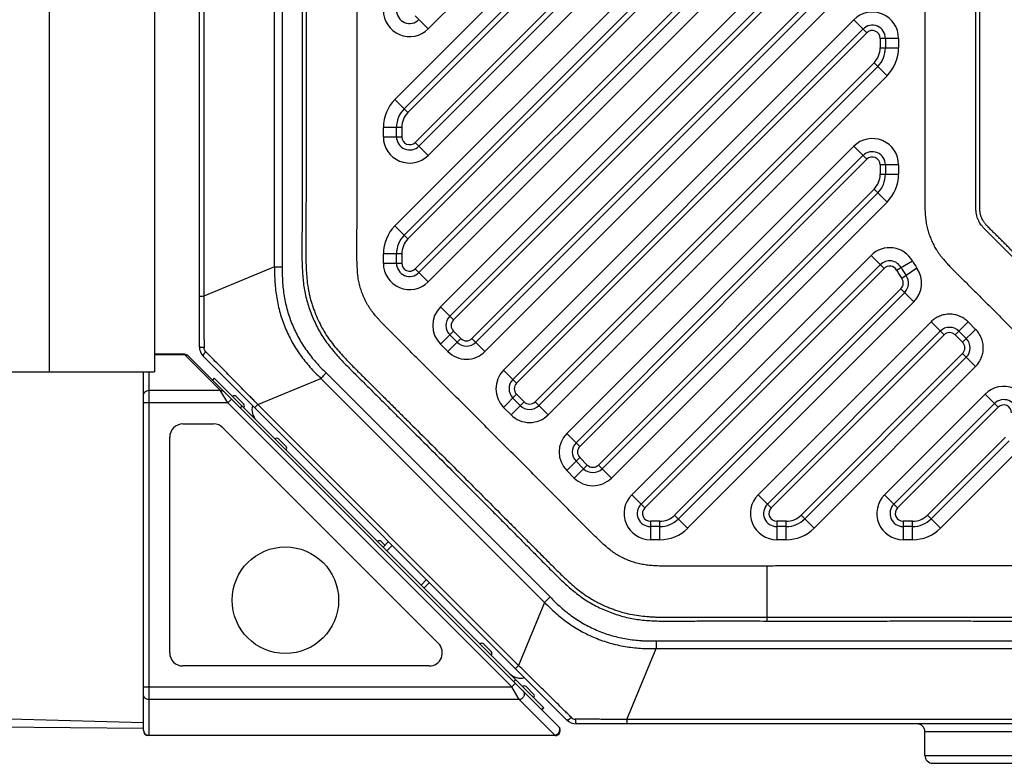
# Model space of a CAD drawing. Header units: millimetres. Extents: x 34 to 413, y 133 to 224.
# Tile 3 of 11: x 186 to 224, y 136 to 164. Entities that reach past the tile are written whole.
import ezdxf

# ---------------------------------------------------------------- set-up
doc = ezdxf.new("R2010")
doc.units = ezdxf.units.MM
doc.header["$LTSCALE"] = 23.1
doc.layers.add('20_ALL_FEATURES', color=7, linetype='CONTINUOUS')

msp = doc.modelspace()

# ---------------------------------------------------------------- linework, layer by layer
at = {"layer": '20_ALL_FEATURES', "color": 4}
for p, q in [((187.574, 150.759), (187.574, 190.759)), ((193.44, 186.372), (193.44, 153.633)), ((196.136, 154.75), (196.136, 186.372)), ((196.428, 186.372), (196.428, 154.75)), ((201.981, 163.793), (223.851, 185.665)), ((223.167, 183.566), (200.713, 161.11)), ((201.208, 160.615), (223.662, 183.071)), ((223.94, 181.935), (201.486, 159.479)), ((201.981, 158.984), (224.435, 181.44)), ((218.167, 173.757), (200.713, 156.302)), ((201.208, 155.807), (218.662, 173.262)), ((218.94, 172.126), (201.486, 154.67)), ((201.981, 154.175), (219.435, 171.631)), ((218.167, 168.948), (202.443, 153.223)), ((202.938, 152.728), (218.662, 168.453)), ((218.94, 167.317), (203.645, 152.021)), ((204.14, 151.526), (219.435, 166.822)), ((201.486, 164.287), (201.981, 163.793)), ((218.167, 164.14), (204.848, 150.819)), ((218.662, 163.645), (218.167, 164.14)), ((205.343, 150.324), (218.662, 163.645)), ((219.174, 163.433), (219.174, 163.074)), ((219.874, 163.433), (219.174, 163.433)), ((219.874, 163.433), (219.874, 163.074)), ((219.174, 163.074), (219.874, 163.074)), ((218.94, 162.509), (206.05, 149.617)), ((219.435, 162.014), (218.94, 162.509)), ((206.545, 149.122), (219.435, 162.014)), ((200.713, 161.11), (201.208, 160.615)), ((200.274, 159.691), (200.274, 160.05)), ((200.974, 160.05), (200.274, 160.05)), ((200.974, 160.05), (200.974, 159.691)), ((200.274, 159.691), (200.974, 159.691)), ((201.486, 159.479), (201.981, 158.984)), ((218.167, 159.331), (207.252, 148.415)), ((218.662, 158.836), (218.167, 159.331)), ((207.747, 147.92), (218.662, 158.836)), ((219.174, 158.624), (219.174, 158.266)), ((219.874, 158.624), (219.174, 158.624)), ((219.874, 158.624), (219.874, 158.266)), ((219.174, 158.266), (219.874, 158.266)), ((218.94, 157.7), (208.454, 147.213)), ((219.435, 157.205), (218.94, 157.7)), ((208.949, 146.718), (219.435, 157.205)), ((200.713, 156.302), (201.208, 155.807)), ((200.274, 154.882), (200.274, 155.241)), ((200.974, 155.241), (200.274, 155.241)), ((200.974, 155.241), (200.974, 154.882)), ((218.826, 155.182), (209.724, 146.079)), ((219.321, 154.687), (218.826, 155.182)), ((196.136, 154.75), (193.44, 153.633)), ((196.136, 154.75), (196.428, 154.75)), ((200.274, 154.882), (200.974, 154.882)), ((219.794, 154.623), (220.402, 154.97)), ((220.572, 154.701), (219.998, 154.3)), ((201.486, 154.67), (201.981, 154.175)), ((210.219, 145.584), (219.321, 154.687)), ((193.274, 153.633), (193.44, 153.633)), ((219.964, 153.916), (211.355, 145.306)), ((220.459, 153.421), (219.964, 153.916)), ((202.443, 153.223), (202.938, 152.728)), ((211.85, 144.811), (220.459, 153.421)), ((221.107, 152.654), (214.532, 146.079)), ((221.107, 152.654), (221.602, 152.159)), ((222.521, 152.655), (222.026, 152.16)), ((222.804, 152.371), (222.521, 152.655)), ((202.938, 152.304), (202.443, 151.809)), ((203.221, 152.021), (202.938, 152.304)), ((215.027, 145.584), (221.602, 152.159)), ((222.026, 152.16), (222.309, 151.877)), ((222.309, 151.877), (222.804, 152.371)), ((202.443, 151.809), (202.726, 151.526)), ((202.726, 151.526), (203.221, 152.021)), ((203.645, 152.021), (204.14, 151.526)), ((192.719, 151.402), (191.574, 151.402)), ((192.719, 151.402), (192.706, 151.423)), ((192.719, 151.402), (194.069, 150.052)), ((222.309, 151.452), (216.164, 145.306)), ((222.309, 151.452), (222.804, 150.957)), ((216.658, 144.811), (222.804, 150.957)), ((191.347, 150.759), (191.347, 136.923)), ((206.616, 142.198), (198.1, 150.714)), ((204.848, 150.819), (205.343, 150.324)), ((195.497, 149.515), (197.894, 150.507)), ((206.409, 141.991), (197.894, 150.507)), ((191.347, 150.052), (194.069, 150.052)), ((194.356, 149.573), (194.069, 150.052)), ((194.356, 149.573), (194.069, 150.052)), ((205.343, 149.9), (204.848, 149.405)), ((205.625, 149.617), (205.343, 149.9)), ((223.167, 149.906), (219.34, 146.079)), ((223.662, 149.411), (223.167, 149.906)), ((194.356, 149.573), (191.147, 149.573)), ((194.497, 149.714), (194.356, 149.573)), ((194.356, 149.573), (205.156, 138.773)), ((195.497, 149.515), (195.38, 149.397)), ((195.497, 149.515), (205.417, 139.595)), ((205.13, 149.122), (205.625, 149.617)), ((206.05, 149.617), (206.545, 149.122)), ((204.848, 149.405), (205.13, 149.122)), ((219.835, 145.584), (223.662, 149.411)), ((207.252, 148.415), (207.747, 147.92)), ((223.94, 148.275), (220.972, 145.306)), ((221.467, 144.811), (224.435, 147.78)), ((207.747, 147.496), (207.252, 147.001)), ((207.535, 146.718), (208.03, 147.213)), ((208.03, 147.213), (207.747, 147.496)), ((208.454, 147.213), (208.949, 146.718)), ((207.252, 147.001), (207.534, 146.718)), ((209.724, 146.079), (210.219, 145.584)), ((214.532, 146.079), (215.027, 145.584)), ((219.34, 146.079), (219.835, 145.584)), ((210.431, 145.072), (210.431, 144.372)), ((210.79, 145.072), (210.431, 145.072)), ((210.79, 144.372), (210.79, 145.072)), ((211.355, 145.306), (211.85, 144.811)), ((215.598, 145.072), (215.239, 145.072)), ((215.239, 145.072), (215.239, 144.372)), ((215.598, 144.372), (215.598, 145.072)), ((216.164, 145.306), (216.659, 144.811)), ((220.406, 145.072), (220.047, 145.072)), ((220.047, 145.072), (220.047, 144.372)), ((220.406, 144.372), (220.406, 145.072)), ((220.972, 145.306), (221.467, 144.811)), ((210.79, 144.372), (210.431, 144.372)), ((215.598, 144.372), (215.239, 144.372)), ((220.406, 144.372), (220.047, 144.372)), ((200.618, 144.16), (200.406, 143.948)), ((214.874, 141.282), (214.874, 143.372)), ((201.918, 142.859), (201.706, 142.647)), ((206.409, 141.991), (205.417, 139.595)), ((206.409, 141.991), (206.616, 142.198)), ((210.652, 140.526), (229.674, 140.526)), ((209.535, 137.538), (210.652, 140.234)), ((210.652, 140.234), (229.674, 140.234)), ((205.299, 139.478), (205.417, 139.595)), ((191.147, 138.773), (205.156, 138.773)), ((205.156, 138.773), (205.297, 138.914)), ((205.443, 138.294), (205.156, 138.773)), ((205.443, 138.294), (191.347, 138.294)), ((205.36, 138.432), (205.351, 138.448)), ((205.443, 138.294), (206.793, 136.944)), ((206.29, 137.922), (206.362, 137.991)), ((229.674, 137.538), (209.535, 137.538)), ((209.535, 137.538), (209.535, 137.372)), ((191.347, 136.944), (206.793, 136.944)), ((206.793, 136.944), (206.806, 136.923)), ((227.874, 137.072), (220.874, 137.072)), ((220.874, 136.172), (227.874, 136.172))]:
    msp.add_line(p, q, dxfattribs=at)
at = {"layer": '20_ALL_FEATURES', "color": 7}
for p, q in [((191.574, 190.759), (191.574, 150.759)), ((193.274, 151.71), (193.274, 186.372)), ((201.067, 160.757), (223.52, 183.213)), ((224.081, 181.793), (201.628, 159.337)), ((201.067, 155.948), (218.52, 173.403)), ((219.081, 171.984), (201.628, 154.529)), ((202.797, 152.87), (218.52, 168.595)), ((219.081, 167.176), (203.787, 151.88)), ((205.201, 150.466), (218.52, 163.786)), ((219.374, 163.433), (219.374, 163.074)), ((219.081, 162.367), (206.191, 149.476)), ((200.774, 159.691), (200.774, 160.05)), ((207.605, 148.062), (218.52, 158.978)), ((219.374, 158.624), (219.374, 158.266)), ((219.081, 157.559), (208.595, 147.072)), ((200.774, 154.882), (200.774, 155.241)), ((210.078, 145.726), (219.179, 154.828)), ((220.106, 153.775), (211.497, 145.165)), ((203.08, 151.88), (202.797, 152.163)), ((214.886, 145.726), (221.46, 152.301)), ((222.167, 152.301), (222.45, 152.018)), ((192.706, 151.423), (191.574, 151.423)), ((192.848, 151.364), (206.947, 137.264)), ((193.42, 151.357), (207.259, 137.518)), ((222.45, 151.311), (216.305, 145.165)), ((154.574, 150.759), (191.574, 150.759)), ((191.147, 137.123), (191.147, 150.759)), ((193.837, 150.516), (193.769, 150.443)), ((206.377, 137.976), (193.837, 150.516)), ((194.958, 149.537), (194.675, 149.82)), ((194.896, 149.457), (194.827, 149.385)), ((205.484, 149.476), (205.201, 149.759)), ((219.694, 145.726), (223.52, 149.553)), ((192.647, 148.773), (193.818, 148.773)), ((202.371, 140.426), (194.171, 148.626)), ((192.147, 140.073), (192.147, 148.273)), ((196.573, 147.921), (196.29, 148.204)), ((224.081, 148.133), (221.113, 145.165)), ((207.888, 147.072), (207.605, 147.354)), ((210.79, 144.872), (210.431, 144.872)), ((215.598, 144.872), (215.239, 144.872)), ((220.406, 144.872), (220.047, 144.872)), ((200.332, 144.163), (200.19, 144.304)), ((200.261, 144.092), (200.473, 144.304)), ((202.029, 142.749), (201.817, 142.536)), ((204.373, 140.121), (204.09, 140.404)), ((202.018, 139.573), (192.647, 139.573)), ((205.304, 139.049), (205.232, 138.98)), ((205.989, 138.506), (205.706, 138.789)), ((206.377, 137.976), (206.304, 137.907)), ((181.235, 137.685), (191.147, 137.425)), ((171.247, 137.385), (191.147, 137.211)), ((229.674, 137.372), (207.612, 137.372)), ((206.806, 136.923), (191.347, 136.923)), ((220.874, 136.172), (220.874, 137.072)), ((221.174, 135.872), (227.574, 135.872))]:
    msp.add_line(p, q, dxfattribs=at)
msp.add_circle((196.547, 142.073), 2.025, dxfattribs=at)
at = {"layer": '20_ALL_FEATURES', "color": 4}
for centre, radius, start, end in [((201.274, 164.5), 1, 180, 315.0028), ((218.874, 163.433), 1, 359.9986, 135.0032), ((218.874, 163.433), 0.3, 359.9996, 135.004), ((218.374, 163.074), 0.8, 315.0029, 360), ((218.374, 163.074), 1.5, 315.0041, 359.9999), ((201.774, 160.05), 1.5, 135.0028, 180), ((201.774, 160.05), 0.8, 135.0028, 180), ((201.274, 159.691), 1, 180, 315.0028), ((201.274, 159.691), 0.3, 180, 315.0028), ((218.874, 158.624), 1, 359.9986, 135.0032), ((218.874, 158.624), 0.3, 359.9996, 135.004), ((218.374, 158.266), 0.8, 315.0029, 360), ((218.374, 158.266), 1.5, 315.0041, 359.9998), ((201.774, 155.241), 1.5, 135.0028, 180), ((201.774, 155.241), 0.8, 135.0028, 180), ((219.533, 154.475), 1, 29.6698, 135.0092), ((201.274, 154.882), 1, 180, 315.0028), ((201.274, 154.882), 0.3, 180, 315.0028), ((219.533, 154.475), 0.3, 29.7039, 135.0231), ((223.417, 156.69), 3.472, 209.7041, 214.9546), ((219.752, 154.128), 1, 315.0028, 34.9421), ((223.417, 156.69), 4.172, 209.6961, 214.9523), ((219.752, 154.128), 0.3, 315.0028, 34.9421), ((203.151, 152.516), 1, 135.0028, 225), ((203.151, 152.516), 0.3, 135.0028, 225), ((203.433, 152.233), 0.3, 225, 315.0028), ((192.741, 151.233), 0.168, 45.0534, 51.9848), ((203.433, 152.233), 1, 225, 315.0028), ((268.067, 80.54), 99.094, 134.91559, 135.08441), ((205.555, 150.112), 1, 135.0002, 224.9983), ((205.555, 150.112), 0.3, 135.0028, 225), ((223.874, 149.199), 1, 359.9986, 135.0031), ((205.838, 149.829), 0.3, 225, 315.0028), ((223.874, 149.199), 0.3, 359.9996, 135.004), ((205.838, 149.829), 1, 224.993, 315.0039), ((207.959, 147.708), 1, 135.0002, 224.9983), ((207.959, 147.708), 0.3, 135.0028, 225), ((208.242, 147.425), 0.3, 225, 315.0028), ((208.242, 147.425), 1, 224.993, 315.0039), ((210.431, 145.372), 1, 135.0054, 270.0004), ((215.239, 145.372), 1, 135.0014, 270.0004), ((220.047, 145.372), 1, 135.0017, 270.0004), ((210.431, 145.372), 0.3, 135.0025, 270.0011), ((215.239, 145.372), 0.3, 135.0001, 270.0011), ((220.047, 145.372), 0.3, 135.0025, 270.0011), ((210.79, 145.872), 0.8, 270, 315.0028), ((215.598, 145.872), 0.8, 270, 315.0028), ((220.406, 145.872), 0.8, 270, 315.0028), ((210.79, 145.872), 1.5, 270.0002, 315.0019), ((215.598, 145.872), 1.5, 270.0002, 315), ((220.406, 145.872), 1.5, 270.0002, 315), ((309.746, 140.38), 99.094, 179.91559, 180.08441), ((207.577, 137.761), 0.21, 225.5548, 269.4847), ((191.331, 137.135), 0.184, 180.0084, 186.956), ((206.815, 137.157), 0.17, 41.2593, 44.9996)]:
    msp.add_arc(centre, radius, start, end, dxfattribs=at)
at = {"layer": '20_ALL_FEATURES', "color": 7}
for centre, radius, start, end in [((201.274, 164.5), 0.5, 180, 315.0028), ((218.874, 163.433), 0.5, 0, 135.0028), ((218.374, 163.074), 1, 315.0028, 360), ((201.774, 160.05), 1, 135.0028, 180), ((201.274, 159.691), 0.5, 180, 315.0028), ((218.874, 158.624), 0.5, 0, 135.0028), ((218.374, 158.266), 1, 315.0028, 360), ((201.774, 155.241), 1, 135.0028, 180), ((201.274, 154.882), 0.5, 180, 315.0028), ((219.533, 154.475), 0.5, 29.7074, 135.0028), ((223.414, 156.688), 3.967, 209.6922, 214.9559), ((219.752, 154.128), 0.5, 315.0028, 34.9421), ((203.151, 152.516), 0.5, 135.0029, 225), ((221.814, 151.947), 0.5, 45.0324, 135.0028), ((193.774, 151.71), 0.5, 180, 225), ((203.433, 152.233), 0.5, 225, 315.0028), ((222.097, 151.665), 0.5, 315.0028, 44.9902), ((192.706, 151.223), 0.2, 45, 90), ((205.555, 150.112), 0.5, 135.0028, 225), ((194.604, 149.749), 0.1, 45, 135), ((194.887, 149.466), 0.1, 315, 45), ((195.877, 149.325), 0.6, 165, 225), ((205.838, 149.829), 0.5, 225, 315.0028), ((223.874, 149.199), 0.5, 0, 135.0028), ((192.647, 148.273), 0.5, 90, 180), ((193.818, 148.273), 0.5, 45, 90), ((196.22, 148.134), 0.1, 45, 135), ((207.959, 147.708), 0.5, 135.0028, 225), ((196.502, 147.851), 0.1, 315, 45), ((208.242, 147.425), 0.5, 225, 315.0028), ((210.431, 145.372), 0.5, 135.0028, 270), ((215.239, 145.372), 0.5, 135.0028, 270), ((220.047, 145.372), 0.5, 135.0028, 270), ((210.79, 145.872), 1, 270, 315.0028), ((215.598, 145.872), 1, 270, 315.0028), ((220.406, 145.872), 1, 270, 315.0028), ((200.12, 144.234), 0.1, 45, 135), ((202.018, 140.073), 0.5, 270, 45), ((204.02, 140.334), 0.1, 45, 135), ((204.302, 140.051), 0.1, 315, 45), ((192.647, 140.073), 0.5, 180, 270), ((205.494, 139.708), 0.6, 225, 285), ((205.635, 138.718), 0.1, 45, 135), ((205.918, 138.435), 0.1, 315, 45), ((207.612, 137.872), 0.5, 224.9999, 270), ((191.347, 137.123), 0.2, 180, 270), ((206.806, 137.123), 0.2, 270, 45), ((220.574, 137.072), 0.3, 0, 90), ((221.174, 136.172), 0.3, 180, 270)]:
    msp.add_arc(centre, radius, start, end, dxfattribs=at)
at = {"layer": '20_ALL_FEATURES', "color": 4}
for points, knots in [([(197.184, 165.872), (197.184, 165.506), (197.184, 164.774), (197.184, 163.675), (197.184, 162.577), (197.185, 161.478), (197.186, 160.38), (197.186, 159.281), (197.186, 158.366), (197.184, 157.634), (197.183, 157.084), (197.181, 156.535), (197.179, 155.986), (197.174, 155.437), (197.178, 154.887), (197.201, 154.43), (197.239, 154.066), (197.283, 153.795), (197.343, 153.526), (197.421, 153.263), (197.513, 153.004), (197.617, 152.75), (197.734, 152.501), (197.863, 152.258), (198.008, 152.025), (198.167, 151.801), (198.339, 151.586), (198.578, 151.309), (198.829, 151.042), (199.087, 150.782), (199.281, 150.589), (199.477, 150.396), (199.672, 150.202), (199.866, 150.009), (200.126, 149.75), (200.451, 149.428), (200.84, 149.04), (201.359, 148.524), (202.007, 147.877), (202.784, 147.101), (203.561, 146.324), (204.207, 145.676), (204.724, 145.157), (205.112, 144.768), (205.434, 144.444), (205.693, 144.184), (205.886, 143.989), (206.08, 143.794), (206.273, 143.599), (206.466, 143.404), (206.724, 143.144), (206.985, 142.887), (207.254, 142.639), (207.462, 142.459), (207.676, 142.286), (207.898, 142.125), (208.131, 141.979), (208.372, 141.847), (208.62, 141.729), (208.831, 141.641), (209.003, 141.577), (209.176, 141.516), (209.395, 141.45), (209.662, 141.387), (209.934, 141.342), (210.206, 141.311), (210.48, 141.291), (210.755, 141.28), (211.121, 141.273), (211.487, 141.276), (211.853, 141.28), (212.128, 141.282), (212.402, 141.283), (212.769, 141.283), (213.226, 141.284), (213.776, 141.283), (214.325, 141.282), (214.691, 141.282), (214.874, 141.282)], [0, 0, 0, 0, 0.031249, 0.062499, 0.093748, 0.124997, 0.156247, 0.187496, 0.218746, 0.23437, 0.249995, 0.26562, 0.281244, 0.296869, 0.312494, 0.328118, 0.335931, 0.343744, 0.351557, 0.359371, 0.367184, 0.374997, 0.38281, 0.390623, 0.398436, 0.406249, 0.414062, 0.421875, 0.437499, 0.445311, 0.453124, 0.460936, 0.468748, 0.476561, 0.484373, 0.499998, 0.515622, 0.531247, 0.562497, 0.593746, 0.624995, 0.656245, 0.671869, 0.687494, 0.703119, 0.710931, 0.718743, 0.726556, 0.734368, 0.74218, 0.749993, 0.765617, 0.77343, 0.781244, 0.789057, 0.796871, 0.804684, 0.812498, 0.820311, 0.828124, 0.832031, 0.835938, 0.843751, 0.851564, 0.859377, 0.86719, 0.875002, 0.882815, 0.890627, 0.906252, 0.914064, 0.921877, 0.929689, 0.937501, 0.953126, 0.968751, 0.984375, 1, 1, 1, 1]), ([(197.332, 165.872), (197.332, 165.176), (197.332, 164.133), (197.332, 162.742), (197.333, 161.698), (197.334, 160.655), (197.334, 159.613), (197.334, 158.744), (197.333, 158.049), (197.332, 157.528), (197.331, 157.008), (197.329, 156.487), (197.327, 156.053), (197.324, 155.703), (197.323, 155.437), (197.323, 155.166), (197.328, 154.887), (197.34, 154.599), (197.362, 154.3), (197.392, 154.043), (197.429, 153.832), (197.462, 153.671), (197.503, 153.509), (197.551, 153.347), (197.605, 153.187), (197.683, 152.977), (197.79, 152.723), (197.935, 152.43), (198.099, 152.153), (198.282, 151.894), (198.477, 151.651), (198.676, 151.424), (198.874, 151.211), (199.13, 150.947), (199.384, 150.696), (199.633, 150.449), (199.818, 150.265), (200.003, 150.082), (200.249, 149.837), (200.557, 149.531), (200.927, 149.163), (201.419, 148.673), (202.034, 148.059), (202.772, 147.323), (203.509, 146.586), (204.245, 145.848), (204.858, 145.233), (205.349, 144.74), (205.717, 144.37), (206.022, 144.062), (206.267, 143.816), (206.45, 143.631), (206.635, 143.445), (206.824, 143.254), (207.02, 143.061), (207.227, 142.865), (207.445, 142.668), (207.677, 142.472), (207.927, 142.284), (208.15, 142.14), (208.339, 142.033), (208.536, 141.931), (208.74, 141.839), (208.948, 141.755), (209.16, 141.677), (209.426, 141.593), (209.747, 141.521), (210.063, 141.474), (210.32, 141.45), (210.52, 141.438), (210.713, 141.429), (210.948, 141.423), (211.222, 141.422), (211.489, 141.425), (211.752, 141.428), (212.012, 141.429), (212.271, 141.43), (212.53, 141.431), (212.876, 141.432), (213.31, 141.432), (214.005, 141.431), (214.526, 141.43), (214.874, 141.43)], [0, 0, 0, 0, 0.05976, 0.089645, 0.119525, 0.149397, 0.179258, 0.209104, 0.224027, 0.23895, 0.253858, 0.268744, 0.283676, 0.291194, 0.298798, 0.306542, 0.314493, 0.322722, 0.331298, 0.340279, 0.344928, 0.349658, 0.35445, 0.359281, 0.364127, 0.368957, 0.378498, 0.387848, 0.39703, 0.40611, 0.415052, 0.423755, 0.432103, 0.440066, 0.455292, 0.462763, 0.470226, 0.477688, 0.485151, 0.500076, 0.515001, 0.529928, 0.55978, 0.589631, 0.619486, 0.649336, 0.679177, 0.69412, 0.709072, 0.723982, 0.731406, 0.738839, 0.746348, 0.754002, 0.761874, 0.770021, 0.778448, 0.787146, 0.796093, 0.805286, 0.809973, 0.814717, 0.824337, 0.829186, 0.834041, 0.843682, 0.853127, 0.86228, 0.871077, 0.875344, 0.879523, 0.887644, 0.895488, 0.903119, 0.910608, 0.918025, 0.925435, 0.93286, 0.940299, 0.955202, 0.970118, 1, 1, 1, 1]), ([(210.713, 143.374), (210.641, 143.377), (210.533, 143.384), (210.389, 143.396), (210.281, 143.408), (210.174, 143.423), (210.068, 143.443), (209.962, 143.467), (209.823, 143.506), (209.652, 143.565), (209.452, 143.648), (209.258, 143.744), (209.104, 143.837), (208.985, 143.92), (208.87, 144.008), (208.732, 144.124), (208.572, 144.269), (208.362, 144.467), (208.105, 144.72), (207.801, 145.028), (207.497, 145.336), (207.191, 145.643), (206.886, 145.95), (206.479, 146.359), (205.97, 146.871), (205.359, 147.484), (204.747, 148.096), (204.135, 148.709), (203.522, 149.32), (202.909, 149.932), (202.296, 150.543), (201.785, 151.052), (201.375, 151.458), (201.119, 151.713), (200.914, 151.916), (200.76, 152.068), (200.607, 152.22), (200.454, 152.374), (200.303, 152.529), (200.18, 152.661), (200.083, 152.767), (199.987, 152.876), (199.895, 152.986), (199.808, 153.102), (199.747, 153.191), (199.69, 153.283), (199.619, 153.409), (199.556, 153.539), (199.5, 153.672), (199.46, 153.773), (199.424, 153.874), (199.391, 153.978), (199.363, 154.082), (199.34, 154.188), (199.321, 154.295), (199.307, 154.402), (199.296, 154.51), (199.285, 154.653), (199.275, 154.834), (199.267, 155.122), (199.266, 155.483), (199.27, 155.916), (199.272, 156.349), (199.274, 156.781), (199.276, 157.359), (199.277, 158.08), (199.278, 158.946), (199.278, 159.812), (199.277, 160.966), (199.276, 162.12), (199.276, 163.275), (199.275, 163.996), (199.275, 164.573), (199.275, 165.006), (199.275, 165.439), (199.275, 165.728), (199.275, 165.872)], [0, 0, 0, 0, 0.007813, 0.011719, 0.015625, 0.019532, 0.023439, 0.027345, 0.031252, 0.039064, 0.046876, 0.054688, 0.0625, 0.066407, 0.070314, 0.078126, 0.085939, 0.093751, 0.109376, 0.125001, 0.140626, 0.156251, 0.171876, 0.187501, 0.218751, 0.250001, 0.281251, 0.312501, 0.343751, 0.375001, 0.406251, 0.437501, 0.453126, 0.468751, 0.476564, 0.484376, 0.492189, 0.500001, 0.507814, 0.515626, 0.519533, 0.523439, 0.531251, 0.535157, 0.539064, 0.54297, 0.546876, 0.554687, 0.558594, 0.5625, 0.566406, 0.570313, 0.574219, 0.578125, 0.582031, 0.585938, 0.589844, 0.59375, 0.601563, 0.609375, 0.625, 0.640625, 0.65625, 0.671875, 0.6875, 0.71875, 0.75, 0.78125, 0.8125, 0.875, 0.90625, 0.9375, 0.953125, 0.96875, 0.984375, 1, 1, 1, 1]), ([(220.874, 165.872), (220.874, 165.5), (220.874, 164.757), (220.874, 163.64), (220.875, 162.524), (220.875, 161.593), (220.875, 160.851), (220.875, 160.295), (220.874, 159.741), (220.874, 159.189), (220.873, 158.638), (220.871, 158.181), (220.87, 157.862), (220.87, 157.681), (220.869, 157.544), (220.868, 157.408), (220.868, 157.269), (220.869, 157.118), (220.872, 157.014), (220.874, 156.958)], [0, 0, 0, 0, 0.125054, 0.250304, 0.375659, 0.50087, 0.563341, 0.625679, 0.68785, 0.74982, 0.811554, 0.873018, 0.903639, 0.918919, 0.934179, 0.949417, 0.964757, 0.981171, 1, 1, 1, 1]), ([(227.591, 143.247), (227.626, 143.332), (227.674, 143.462), (227.725, 143.639), (227.757, 143.777), (227.78, 143.918), (227.801, 144.104), (227.815, 144.316), (227.82, 144.512), (227.821, 144.647), (227.821, 144.737), (227.821, 144.825), (227.82, 144.942), (227.819, 145.089), (227.819, 145.267), (227.818, 145.505), (227.817, 145.806), (227.816, 146.168), (227.815, 146.533), (227.815, 146.898), (227.815, 147.264), (227.815, 147.629), (227.816, 147.992), (227.817, 148.352), (227.818, 148.651), (227.819, 148.887), (227.82, 149.063), (227.821, 149.237), (227.823, 149.412), (227.824, 149.597), (227.821, 149.763), (227.816, 149.915), (227.807, 150.097), (227.792, 150.291), (227.769, 150.492), (227.746, 150.643), (227.716, 150.791), (227.668, 150.982), (227.607, 151.168), (227.536, 151.351), (227.479, 151.486), (227.418, 151.62), (227.33, 151.795), (227.23, 151.966), (227.117, 152.131), (226.994, 152.294), (226.839, 152.48), (226.662, 152.676), (226.508, 152.837), (226.393, 152.952), (226.308, 153.035), (226.226, 153.116), (226.123, 153.218), (225.957, 153.382), (225.748, 153.588), (225.496, 153.839), (225.243, 154.092), (224.987, 154.347), (224.73, 154.605), (224.471, 154.864), (224.21, 155.125), (223.948, 155.387), (223.729, 155.605), (223.553, 155.781), (223.421, 155.912), (223.293, 156.04), (223.193, 156.14), (223.123, 156.211), (223.083, 156.255), (223.049, 156.294), (223.011, 156.343), (222.977, 156.396), (222.944, 156.452), (222.921, 156.497), (222.899, 156.543), (222.875, 156.605), (222.855, 156.669), (222.84, 156.733), (222.83, 156.779), (222.823, 156.824), (222.819, 156.872), (222.816, 156.928), (222.814, 157.024), (222.813, 157.166), (222.814, 157.349), (222.814, 157.541), (222.814, 157.734), (222.814, 157.927), (222.815, 158.119), (222.815, 158.374), (222.815, 158.693), (222.815, 159.075), (222.816, 159.456), (222.816, 159.836), (222.816, 160.215), (222.816, 160.72), (222.816, 161.349), (222.816, 162.104), (222.816, 162.857), (222.816, 163.61), (222.816, 164.363), (222.816, 165.117), (222.816, 165.62), (222.816, 165.872)], [0, 0, 0, 0, 0.011246, 0.016871, 0.022595, 0.02847, 0.034376, 0.04547, 0.0545, 0.058357, 0.06199, 0.065556, 0.069133, 0.076325, 0.083567, 0.090851, 0.105533, 0.120333, 0.135213, 0.150137, 0.165066, 0.179963, 0.194791, 0.209512, 0.224089, 0.231312, 0.238484, 0.245602, 0.25266, 0.259894, 0.268186, 0.273039, 0.278471, 0.290534, 0.296843, 0.303129, 0.309266, 0.315282, 0.327242, 0.33324, 0.339242, 0.345238, 0.35122, 0.363244, 0.369436, 0.375745, 0.388123, 0.399123, 0.407998, 0.415484, 0.419012, 0.422534, 0.429609, 0.436725, 0.451072, 0.465565, 0.480191, 0.494938, 0.509795, 0.524749, 0.53979, 0.554904, 0.570081, 0.577689, 0.585308, 0.592892, 0.599804, 0.602681, 0.605064, 0.607091, 0.608935, 0.612742, 0.6148, 0.616862, 0.618912, 0.620963, 0.625093, 0.627109, 0.628984, 0.630788, 0.632708, 0.634932, 0.637641, 0.644466, 0.652242, 0.660119, 0.667984, 0.675835, 0.683674, 0.691502, 0.707122, 0.722701, 0.738242, 0.753748, 0.769224, 0.784672, 0.815502, 0.846267, 0.876993, 0.907709, 0.938441, 0.969206, 1, 1, 1, 1]), ([(227.729, 143.191), (227.753, 143.251), (227.8, 143.372), (227.858, 143.558), (227.903, 143.749), (227.933, 143.941), (227.952, 144.135), (227.963, 144.328), (227.969, 144.521), (227.97, 144.714), (227.968, 144.906), (227.968, 145.098), (227.967, 145.289), (227.966, 145.545), (227.965, 145.865), (227.963, 146.376), (227.963, 147.015), (227.963, 147.655), (227.964, 148.166), (227.966, 148.55), (227.968, 148.869), (227.969, 149.125), (227.97, 149.317), (227.972, 149.509), (227.971, 149.701), (227.966, 149.894), (227.953, 150.151), (227.93, 150.409), (227.892, 150.664), (227.84, 150.918), (227.764, 151.167), (227.672, 151.409), (227.571, 151.647), (227.455, 151.879), (227.319, 152.1), (227.207, 152.259), (227.088, 152.412), (226.964, 152.561), (226.836, 152.705), (226.705, 152.847), (226.571, 152.985), (226.434, 153.12), (226.297, 153.255), (226.16, 153.389), (226.024, 153.524), (225.842, 153.704), (225.615, 153.929), (225.344, 154.2), (225.073, 154.471), (224.801, 154.743), (224.53, 155.014), (224.304, 155.24), (224.124, 155.421), (223.988, 155.557), (223.852, 155.692), (223.716, 155.828), (223.603, 155.94), (223.512, 156.031), (223.444, 156.098), (223.376, 156.166), (223.309, 156.233), (223.253, 156.29), (223.21, 156.336), (223.179, 156.37), (223.15, 156.405), (223.124, 156.441), (223.1, 156.479), (223.069, 156.532), (223.042, 156.586), (223.02, 156.642), (223.005, 156.685), (222.993, 156.729), (222.982, 156.773), (222.974, 156.818), (222.968, 156.863), (222.965, 156.908), (222.963, 156.971), (222.962, 157.05), (222.962, 157.145), (222.962, 157.241), (222.962, 157.337), (222.962, 157.465), (222.962, 157.624), (222.962, 157.816), (222.963, 158.008), (222.963, 158.264), (222.963, 158.584), (222.964, 158.967), (222.964, 159.351), (222.964, 159.734), (222.964, 160.118), (222.964, 160.629), (222.964, 161.269), (222.964, 162.036), (222.964, 162.803), (222.964, 163.57), (222.964, 164.338), (222.964, 165.105), (222.964, 165.616), (222.964, 165.872)], [0, 0, 0, 0, 0.007911, 0.015851, 0.023807, 0.031746, 0.039646, 0.047519, 0.055379, 0.063229, 0.071039, 0.078846, 0.086652, 0.094459, 0.110072, 0.125684, 0.156909, 0.188134, 0.203746, 0.219358, 0.234969, 0.242775, 0.250581, 0.258396, 0.266246, 0.274098, 0.281951, 0.297692, 0.305596, 0.31352, 0.329347, 0.337238, 0.345122, 0.360935, 0.368861, 0.376777, 0.384668, 0.392539, 0.400398, 0.40825, 0.416105, 0.423938, 0.431744, 0.439548, 0.447353, 0.455157, 0.470768, 0.48638, 0.501992, 0.517606, 0.53322, 0.548835, 0.556643, 0.564451, 0.57226, 0.580068, 0.587877, 0.591782, 0.595685, 0.599584, 0.603475, 0.607349, 0.609266, 0.611147, 0.612979, 0.614795, 0.616647, 0.618518, 0.622205, 0.624027, 0.625874, 0.627741, 0.629609, 0.631436, 0.633252, 0.635112, 0.637019, 0.640887, 0.644776, 0.648673, 0.652575, 0.656479, 0.664287, 0.672094, 0.679901, 0.687709, 0.703324, 0.718938, 0.734553, 0.750168, 0.765783, 0.781397, 0.812627, 0.843856, 0.875085, 0.906314, 0.937542, 0.968771, 1, 1, 1, 1]), ([(220.874, 156.958), (220.877, 156.894), (220.884, 156.76), (220.902, 156.555), (220.933, 156.348), (220.982, 156.147), (221.035, 155.984), (221.084, 155.857), (221.136, 155.732), (221.207, 155.577), (221.29, 155.428), (221.365, 155.312), (221.425, 155.226), (221.489, 155.142), (221.576, 155.034), (221.684, 154.911), (221.806, 154.778), (221.917, 154.664), (222.021, 154.561), (222.12, 154.463), (222.252, 154.333), (222.416, 154.171), (222.613, 153.975), (222.81, 153.779), (223.075, 153.515), (223.407, 153.183), (223.808, 152.782), (224.145, 152.445), (224.417, 152.173), (224.623, 151.967), (224.83, 151.759), (225.039, 151.551), (225.214, 151.376), (225.352, 151.239), (225.449, 151.143), (225.532, 151.059), (225.596, 150.993), (225.643, 150.943), (225.675, 150.902), (225.702, 150.863), (225.728, 150.821), (225.755, 150.774), (225.781, 150.725), (225.803, 150.675), (225.822, 150.622), (225.837, 150.569), (225.848, 150.525), (225.856, 150.492), (225.862, 150.463), (225.868, 150.424), (225.872, 150.368), (225.874, 150.326), (225.874, 150.301)], [0, 0, 0, 0, 0.022528, 0.04705, 0.071849, 0.095887, 0.119711, 0.131653, 0.143605, 0.167484, 0.191341, 0.203426, 0.215731, 0.228164, 0.240535, 0.264296, 0.285442, 0.303755, 0.320405, 0.336561, 0.352722, 0.385096, 0.417551, 0.450101, 0.482759, 0.54846, 0.614765, 0.681784, 0.715597, 0.749631, 0.783899, 0.818416, 0.853196, 0.870516, 0.886809, 0.900944, 0.911814, 0.919345, 0.924899, 0.929956, 0.935801, 0.94231, 0.948838, 0.955298, 0.961777, 0.968339, 0.974689, 0.977551, 0.98015, 0.985214, 0.991337, 1, 1, 1, 1]), ([(196.136, 154.75), (196.135, 154.651), (196.134, 154.454), (196.146, 154.157), (196.172, 153.862), (196.213, 153.569), (196.27, 153.278), (196.343, 152.991), (196.433, 152.708), (196.574, 152.339), (196.788, 151.893), (197.053, 151.475), (197.291, 151.16), (197.481, 150.933), (197.683, 150.716), (197.823, 150.576), (197.894, 150.507)], [0, 0, 0, 0, 0.062507, 0.125014, 0.187521, 0.250029, 0.312535, 0.375042, 0.437548, 0.500054, 0.625013, 0.749974, 0.81248, 0.874987, 0.937493, 1, 1, 1, 1]), ([(196.428, 154.75), (196.426, 154.656), (196.425, 154.468), (196.436, 154.186), (196.461, 153.905), (196.5, 153.626), (196.554, 153.349), (196.647, 152.985), (196.802, 152.54), (197.006, 152.116), (197.199, 151.793), (197.356, 151.559), (197.526, 151.334), (197.677, 151.154), (197.802, 151.014), (197.932, 150.878), (198.032, 150.779), (198.1, 150.714)], [0, 0, 0, 0, 0.062508, 0.125015, 0.187523, 0.250031, 0.312536, 0.375042, 0.500001, 0.624959, 0.687463, 0.749968, 0.812473, 0.874982, 0.906237, 0.937492, 1, 1, 1, 1]), ([(193.44, 153.633), (193.44, 153.469), (193.441, 153.142), (193.445, 152.651), (193.449, 152.162), (193.452, 151.836), (193.453, 151.673)], [0, 0, 0, 0, 0.250598, 0.501062, 0.750997, 1, 1, 1, 1]), ([(222.521, 152.655), (222.475, 152.701), (222.373, 152.785), (222.198, 152.877), (222.01, 152.934), (221.814, 152.954), (221.617, 152.934), (221.429, 152.877), (221.255, 152.784), (221.153, 152.701), (221.107, 152.654)], [0, 0, 0, 0, 0.124978, 0.250009, 0.37508, 0.5, 0.62492, 0.749991, 0.875022, 1, 1, 1, 1]), ([(222.026, 152.16), (221.999, 152.187), (221.931, 152.232), (221.814, 152.255), (221.696, 152.232), (221.629, 152.187), (221.602, 152.159)], [0, 0, 0, 0, 0.249958, 0.5, 0.750043, 1, 1, 1, 1]), ([(222.804, 150.957), (222.85, 151.003), (222.934, 151.105), (223.026, 151.28), (223.084, 151.468), (223.104, 151.664), (223.084, 151.861), (223.026, 152.049), (222.934, 152.224), (222.851, 152.326), (222.804, 152.371)], [0, 0, 0, 0, 0.124978, 0.250009, 0.37508, 0.5, 0.62492, 0.749991, 0.875022, 1, 1, 1, 1]), ([(193.453, 151.673), (193.441, 151.674), (193.417, 151.676), (193.382, 151.679), (193.351, 151.683), (193.324, 151.688), (193.303, 151.693), (193.289, 151.697), (193.281, 151.702), (193.276, 151.705), (193.274, 151.708), (193.274, 151.71)], [0, 0, 0, 0, 0.198223, 0.385934, 0.556274, 0.703138, 0.821408, 0.908914, 0.941057, 0.966114, 1, 1, 1, 1]), ([(222.309, 151.452), (222.323, 151.466), (222.349, 151.496), (222.375, 151.549), (222.39, 151.596), (222.396, 151.635), (222.398, 151.674), (222.392, 151.723), (222.376, 151.78), (222.349, 151.833), (222.323, 151.863), (222.309, 151.877)], [0, 0, 0, 0, 0.124907, 0.249871, 0.374891, 0.437461, 0.500042, 0.62504, 0.750064, 0.875031, 1, 1, 1, 1]), ([(192.845, 151.365), (192.827, 151.379), (192.787, 151.399), (192.741, 151.404), (192.719, 151.402)], [0, 0, 0, 0, 0.496176, 1, 1, 1, 1]), ([(193.513, 151.528), (193.505, 151.519), (193.489, 151.499), (193.467, 151.47), (193.448, 151.443), (193.433, 151.418), (193.424, 151.4), (193.419, 151.386), (193.416, 151.374), (193.415, 151.362), (193.42, 151.357)], [0, 0, 0, 0, 0.191294, 0.373646, 0.540358, 0.685451, 0.804057, 0.852855, 0.894581, 1, 1, 1, 1]), ([(193.513, 151.528), (193.504, 151.538), (193.487, 151.559), (193.468, 151.594), (193.456, 151.633), (193.454, 151.66), (193.453, 151.673)], [0, 0, 0, 0, 0.248065, 0.498522, 0.749757, 1, 1, 1, 1]), ([(195.497, 149.515), (195.456, 149.557), (195.372, 149.641), (195.247, 149.767), (195.122, 149.893), (194.955, 150.062), (194.748, 150.272), (194.417, 150.609), (194.087, 150.944), (193.759, 151.279), (193.595, 151.445), (193.513, 151.528)], [0, 0, 0, 0, 0.062871, 0.125741, 0.188607, 0.251461, 0.377082, 0.50248, 0.752212, 0.876394, 1, 1, 1, 1]), ([(191.147, 149.86), (191.147, 149.885), (191.158, 149.936), (191.203, 150), (191.269, 150.042), (191.321, 150.052), (191.347, 150.052)], [0, 0, 0, 0, 0.245004, 0.492965, 0.745047, 1, 1, 1, 1]), ([(194.069, 150.052), (194.096, 150.054), (194.148, 150.047), (194.193, 150.019), (194.21, 150.002)], [0, 0, 0, 0, 0.526054, 1, 1, 1, 1]), ([(214.874, 143.372), (214.701, 143.372), (214.354, 143.372), (213.834, 143.373), (213.313, 143.373), (212.793, 143.373), (212.36, 143.373), (212.013, 143.371), (211.753, 143.368), (211.493, 143.365), (211.233, 143.363), (210.973, 143.366), (210.799, 143.37), (210.713, 143.374)], [0, 0, 0, 0, 0.124999, 0.249999, 0.374998, 0.499998, 0.624998, 0.687497, 0.749997, 0.812498, 0.874998, 0.937499, 1, 1, 1, 1]), ([(224.874, 143.372), (224.822, 143.371), (224.718, 143.371), (224.562, 143.372), (224.405, 143.373), (224.197, 143.374), (223.989, 143.376), (223.78, 143.376), (223.624, 143.376), (223.468, 143.376), (223.312, 143.377), (223.155, 143.377), (222.947, 143.378), (222.739, 143.377), (222.53, 143.376), (222.374, 143.376), (222.218, 143.376), (222.062, 143.378), (221.905, 143.379), (221.697, 143.379), (221.437, 143.376), (221.176, 143.376), (220.968, 143.377), (220.759, 143.377), (220.499, 143.377), (220.239, 143.376), (220.03, 143.377), (219.874, 143.377), (219.718, 143.377), (219.562, 143.376), (219.405, 143.375), (219.197, 143.374), (218.937, 143.376), (218.624, 143.378), (218.312, 143.377), (218.051, 143.375), (217.843, 143.374), (217.634, 143.375), (217.426, 143.376), (217.218, 143.377), (217.009, 143.377), (216.749, 143.376), (216.437, 143.375), (216.124, 143.375), (215.812, 143.375), (215.395, 143.374), (215.082, 143.373), (214.874, 143.372)], [0, 0, 0, 0, 0.015625, 0.03125, 0.046875, 0.0625, 0.09375, 0.109375, 0.125, 0.140625, 0.15625, 0.171875, 0.1875, 0.21875, 0.234375, 0.25, 0.265625, 0.28125, 0.296875, 0.3125, 0.34375, 0.375, 0.390625, 0.40625, 0.4375, 0.46875, 0.484375, 0.5, 0.515625, 0.53125, 0.546875, 0.5625, 0.59375, 0.625, 0.65625, 0.6875, 0.703125, 0.71875, 0.75, 0.765625, 0.78125, 0.8125, 0.84375, 0.875, 0.90625, 0.9375, 1, 1, 1, 1]), ([(214.874, 141.43), (215.44, 141.43), (216.289, 141.43), (217.421, 141.43), (218.27, 141.43), (219.119, 141.43), (219.968, 141.43), (220.816, 141.431), (221.524, 141.431), (222.09, 141.431), (222.514, 141.43), (222.939, 141.43), (223.293, 141.429), (223.576, 141.428), (223.788, 141.428), (224, 141.427), (224.213, 141.426), (224.424, 141.425), (224.635, 141.424), (224.845, 141.428), (225.054, 141.438), (225.26, 141.457), (225.463, 141.487), (225.663, 141.534), (225.858, 141.597), (226.049, 141.673), (226.296, 141.791), (226.589, 141.97), (226.906, 142.232), (227.184, 142.536), (227.417, 142.875), (227.54, 143.121), (227.592, 143.247)], [0, 0, 0, 0, 0.126102, 0.189153, 0.252201, 0.315248, 0.378297, 0.441348, 0.504402, 0.53593, 0.567459, 0.598989, 0.630519, 0.646284, 0.662051, 0.677817, 0.693581, 0.709353, 0.725025, 0.740582, 0.756097, 0.771495, 0.78672, 0.801863, 0.817093, 0.832358, 0.847631, 0.878101, 0.908564, 0.939052, 0.969535, 1, 1, 1, 1]), ([(214.874, 141.282), (215.44, 141.282), (216.289, 141.282), (217.421, 141.282), (218.27, 141.282), (219.119, 141.282), (219.968, 141.282), (220.816, 141.283), (221.524, 141.283), (222.09, 141.283), (222.514, 141.282), (222.939, 141.282), (223.292, 141.281), (223.575, 141.28), (223.788, 141.28), (224, 141.279), (224.212, 141.278), (224.424, 141.277), (224.637, 141.276), (224.851, 141.28), (225.064, 141.291), (225.278, 141.31), (225.492, 141.341), (225.702, 141.391), (225.908, 141.458), (226.108, 141.538), (226.367, 141.661), (226.675, 141.849), (227.009, 142.124), (227.301, 142.443), (227.546, 142.8), (227.674, 143.058), (227.729, 143.191)], [0, 0, 0, 0, 0.124483, 0.186724, 0.248967, 0.31121, 0.373453, 0.435694, 0.497933, 0.529053, 0.560172, 0.59129, 0.622409, 0.637968, 0.653527, 0.669085, 0.684645, 0.7002, 0.715806, 0.731466, 0.747147, 0.762881, 0.778697, 0.794551, 0.810365, 0.826164, 0.841959, 0.873559, 0.905167, 0.936769, 0.968377, 1, 1, 1, 1]), ([(206.409, 141.991), (206.478, 141.921), (206.618, 141.781), (206.835, 141.579), (207.062, 141.389), (207.299, 141.21), (207.545, 141.045), (207.8, 140.894), (208.063, 140.758), (208.423, 140.596), (208.89, 140.433), (209.373, 140.324), (209.764, 140.27), (210.06, 140.244), (210.356, 140.232), (210.553, 140.233), (210.652, 140.234)], [0, 0, 0, 0, 0.062507, 0.125014, 0.187521, 0.250029, 0.312535, 0.375042, 0.437548, 0.500054, 0.625013, 0.749974, 0.81248, 0.874987, 0.937493, 1, 1, 1, 1]), ([(206.616, 142.198), (206.681, 142.13), (206.813, 141.996), (207.02, 141.805), (207.236, 141.624), (207.462, 141.454), (207.695, 141.297), (208.018, 141.104), (208.442, 140.9), (208.887, 140.745), (209.251, 140.652), (209.528, 140.598), (209.807, 140.559), (210.041, 140.538), (210.229, 140.528), (210.417, 140.523), (210.558, 140.524), (210.652, 140.526)], [0, 0, 0, 0, 0.062508, 0.125015, 0.187523, 0.250031, 0.312536, 0.375042, 0.500001, 0.624959, 0.687463, 0.749968, 0.812473, 0.874982, 0.906237, 0.937492, 1, 1, 1, 1]), ([(207.43, 137.611), (207.389, 137.652), (207.306, 137.734), (207.139, 137.897), (206.93, 138.102), (206.679, 138.349), (206.427, 138.597), (206.174, 138.846), (205.921, 139.095), (205.669, 139.344), (205.501, 139.512), (205.417, 139.595)], [0, 0, 0, 0, 0.061721, 0.123605, 0.247784, 0.37245, 0.497518, 0.622917, 0.748539, 0.874258, 1, 1, 1, 1]), ([(205.585, 138.627), (205.595, 138.616), (205.615, 138.59), (205.634, 138.541), (205.637, 138.493), (205.63, 138.453), (205.617, 138.413), (205.589, 138.367), (205.543, 138.327), (205.493, 138.302), (205.459, 138.295), (205.443, 138.294)], [0, 0, 0, 0, 0.101202, 0.217413, 0.347942, 0.417707, 0.489201, 0.632645, 0.769603, 0.893087, 1, 1, 1, 1]), ([(191.347, 138.294), (191.321, 138.294), (191.269, 138.304), (191.203, 138.346), (191.158, 138.41), (191.147, 138.46), (191.147, 138.485)], [0, 0, 0, 0, 0.254953, 0.507035, 0.754996, 1, 1, 1, 1]), ([(207.43, 137.611), (207.421, 137.603), (207.401, 137.587), (207.372, 137.565), (207.345, 137.546), (207.32, 137.531), (207.302, 137.522), (207.288, 137.517), (207.276, 137.514), (207.264, 137.513), (207.259, 137.518)], [0, 0, 0, 0, 0.191296, 0.373648, 0.540361, 0.685454, 0.80406, 0.852857, 0.894583, 1, 1, 1, 1]), ([(207.575, 137.551), (207.576, 137.539), (207.578, 137.515), (207.581, 137.481), (207.585, 137.449), (207.59, 137.423), (207.595, 137.401), (207.599, 137.387), (207.604, 137.379), (207.607, 137.374), (207.61, 137.372), (207.612, 137.372)], [0, 0, 0, 0, 0.197531, 0.384831, 0.555056, 0.702052, 0.820623, 0.90848, 0.940779, 0.965964, 1, 1, 1, 1]), ([(209.535, 137.538), (209.453, 137.538), (209.29, 137.538), (209.044, 137.539), (208.799, 137.541), (208.553, 137.543), (208.308, 137.545), (207.982, 137.548), (207.738, 137.55), (207.575, 137.551)], [0, 0, 0, 0, 0.125302, 0.250598, 0.375865, 0.501062, 0.626126, 0.750996, 1, 1, 1, 1]), ([(191.149, 137.113), (191.152, 137.09), (191.166, 137.045), (191.212, 136.989), (191.275, 136.952), (191.323, 136.944), (191.347, 136.944)], [0, 0, 0, 0, 0.245115, 0.493384, 0.745441, 1, 1, 1, 1]), ([(206.793, 136.944), (206.809, 136.945), (206.842, 136.952), (206.891, 136.975), (206.935, 137.014), (206.969, 137.065), (206.987, 137.124), (206.986, 137.181), (206.97, 137.231), (206.952, 137.258), (206.942, 137.269)], [0, 0, 0, 0, 0.107161, 0.230223, 0.366226, 0.508664, 0.649034, 0.779935, 0.897243, 1, 1, 1, 1])]:
    msp.add_open_spline(points, degree=3, knots=knots, dxfattribs=at)

doc.saveas('drawing.dxf')
